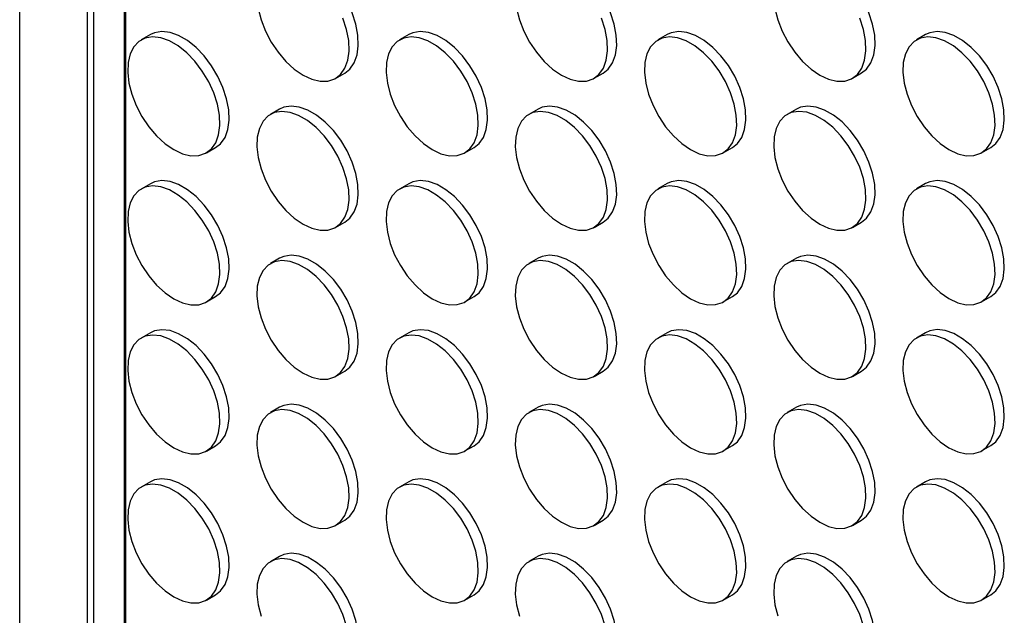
# Model space of a CAD drawing. Header units: millimetres. Extents: x 32 to 1365, y 32 to 1048.
# Tile 6 of 13: x 1074 to 1225, y 570 to 661. Entities that reach past the tile are written whole.
import ezdxf

# ---------------------------------------------------------------- set-up
doc = ezdxf.new("R2010")
doc.units = ezdxf.units.MM
doc.header["$LTSCALE"] = 5

msp = doc.modelspace()

# ---------------------------------------------------------------- linework, layer by layer
for p, q in [((1074.098, 466.256), (1074.098, 1021.177)), ((1084.487, 472.257), (1084.487, 990.193)), ((1085.418, 987.453), (1085.418, 472.794)), ((1090.114, 975.528), (1090.114, 475.506)), ((1090.362, 475.65), (1090.362, 973.413)), ((1094.13, 658.887), (1092.716, 658.071)), ((1133.728, 658.891), (1132.314, 658.075)), ((1173.326, 658.895), (1171.912, 658.078)), ((1212.924, 658.898), (1211.51, 658.082)), ((1122.514, 652.183), (1123.928, 653)), ((1162.112, 652.187), (1163.526, 653.003)), ((1201.71, 652.191), (1203.124, 653.007)), ((1113.929, 647.458), (1112.515, 646.641)), ((1153.527, 647.461), (1152.113, 646.645)), ((1193.125, 647.465), (1191.711, 646.649)), ((1102.715, 640.75), (1104.129, 641.566)), ((1142.313, 640.754), (1143.727, 641.57)), ((1181.911, 640.757), (1183.325, 641.574)), ((1221.509, 640.761), (1222.923, 641.577)), ((1094.13, 636.024), (1092.716, 635.208)), ((1133.728, 636.028), (1132.314, 635.211)), ((1173.326, 636.032), (1171.912, 635.215)), ((1212.924, 636.035), (1211.51, 635.219)), ((1122.514, 629.32), (1123.928, 630.137)), ((1162.112, 629.324), (1163.526, 630.14)), ((1201.71, 629.328), (1203.124, 630.144)), ((1113.929, 624.594), (1112.515, 623.778)), ((1153.527, 624.598), (1152.113, 623.782)), ((1193.125, 624.602), (1191.711, 623.785)), ((1102.715, 617.887), (1104.129, 618.703)), ((1142.313, 617.891), (1143.727, 618.707)), ((1181.911, 617.894), (1183.325, 618.711)), ((1221.509, 617.898), (1222.923, 618.714)), ((1094.13, 613.161), (1092.716, 612.345)), ((1133.728, 613.165), (1132.314, 612.348)), ((1173.326, 613.168), (1171.912, 612.352)), ((1212.924, 613.172), (1211.51, 612.356)), ((1122.514, 606.457), (1123.928, 607.273)), ((1162.112, 606.461), (1163.526, 607.277)), ((1201.71, 606.465), (1203.124, 607.281)), ((1113.929, 601.731), (1112.515, 600.915)), ((1153.527, 601.735), (1152.113, 600.919)), ((1193.125, 601.739), (1191.711, 600.922)), ((1102.715, 595.024), (1104.129, 595.84)), ((1142.313, 595.027), (1143.727, 595.844)), ((1181.911, 595.031), (1183.325, 595.847)), ((1221.509, 595.035), (1222.923, 595.851)), ((1094.13, 590.298), (1092.716, 589.481)), ((1133.728, 590.302), (1132.314, 589.485)), ((1173.326, 590.305), (1171.912, 589.489)), ((1212.924, 590.309), (1211.51, 589.493)), ((1122.514, 583.594), (1123.928, 584.41)), ((1162.112, 583.598), (1163.526, 584.414)), ((1201.71, 583.601), (1203.124, 584.418)), ((1113.929, 578.868), (1112.515, 578.052)), ((1153.527, 578.872), (1152.113, 578.055)), ((1193.125, 578.876), (1191.711, 578.059)), ((1102.715, 572.161), (1104.129, 572.977)), ((1142.313, 572.164), (1143.727, 572.981)), ((1181.911, 572.168), (1183.325, 572.984)), ((1221.509, 572.172), (1222.923, 572.988))]:
    msp.add_line(p, q)
at = {"flags": 128}
for points in [[(1123.928, 653), (1124.689, 653.599), (1125.361, 654.555), (1125.8, 655.768), (1125.992, 657.194), (1125.928, 658.782), (1125.611, 660.473), (1125.052, 662.208), (1124.273, 663.922), (1123.3, 665.555), (1122.169, 667.047), (1120.921, 668.345), (1119.601, 669.401), (1118.257, 670.177), (1116.937, 670.645), (1115.689, 670.788), (1114.558, 670.602), (1113.929, 670.321)], [(1163.526, 653.003), (1164.287, 653.602), (1164.959, 654.559), (1165.398, 655.772), (1165.59, 657.198), (1165.526, 658.786), (1165.209, 660.477), (1164.65, 662.212), (1163.871, 663.926), (1162.898, 665.559), (1161.767, 667.051), (1160.519, 668.349), (1159.199, 669.404), (1157.855, 670.18), (1156.535, 670.649), (1155.287, 670.792), (1154.156, 670.606), (1153.527, 670.324)], [(1203.124, 653.007), (1203.885, 653.606), (1204.557, 654.563), (1204.996, 655.776), (1205.188, 657.202), (1205.124, 658.789), (1204.807, 660.481), (1204.248, 662.215), (1203.469, 663.93), (1202.496, 665.563), (1201.365, 667.055), (1200.117, 668.352), (1198.797, 669.408), (1197.453, 670.184), (1196.133, 670.652), (1194.885, 670.796), (1193.754, 670.609), (1193.125, 670.328)], [(1110.643, 662.886), (1111.082, 661.165), (1111.755, 659.433), (1112.635, 657.751), (1113.692, 656.182), (1114.886, 654.781), (1116.176, 653.599), (1117.515, 652.678)], [(1150.241, 662.889), (1150.68, 661.169), (1151.353, 659.436), (1152.233, 657.755), (1153.29, 656.185), (1154.484, 654.784), (1155.774, 653.602), (1157.113, 652.682)], [(1189.839, 662.893), (1190.278, 661.172), (1190.951, 659.44), (1191.831, 657.759), (1192.888, 656.189), (1194.082, 654.788), (1195.372, 653.606), (1196.71, 652.686)], [(1117.515, 652.678), (1118.853, 652.053), (1120.143, 651.746), (1121.337, 651.768), (1122.394, 652.117), (1123.274, 652.782), (1123.947, 653.739), (1124.386, 654.952), (1124.578, 656.378), (1124.514, 657.965), (1124.197, 659.657), (1123.638, 661.391)], [(1157.113, 652.682), (1158.451, 652.057), (1159.741, 651.75), (1160.935, 651.771), (1161.992, 652.121), (1162.872, 652.786), (1163.545, 653.742), (1163.984, 654.956), (1164.176, 656.382), (1164.112, 657.969), (1163.795, 659.661), (1163.236, 661.395)], [(1196.71, 652.686), (1198.049, 652.061), (1199.339, 651.754), (1200.533, 651.775), (1201.59, 652.125), (1202.47, 652.79), (1203.143, 653.746), (1203.582, 654.959), (1203.774, 656.385), (1203.71, 657.973), (1203.393, 659.664), (1202.834, 661.399)], [(1097.716, 641.245), (1099.054, 640.62), (1100.344, 640.313), (1101.538, 640.334), (1102.595, 640.684), (1103.475, 641.349), (1104.148, 642.305), (1104.587, 643.518), (1104.779, 644.944), (1104.715, 646.532), (1104.398, 648.224), (1103.839, 649.958), (1103.059, 651.673), (1102.087, 653.306), (1100.956, 654.798), (1099.708, 656.095), (1098.388, 657.151), (1097.043, 657.927), (1095.723, 658.395), (1094.475, 658.539), (1093.344, 658.352), (1092.372, 657.843), (1091.592, 657.028), (1091.033, 655.939), (1090.716, 654.613), (1090.652, 653.099), (1090.844, 651.452), (1091.283, 649.732), (1091.956, 647.999), (1092.836, 646.318), (1093.893, 644.748), (1095.087, 643.347), (1096.377, 642.165), (1097.716, 641.245)], [(1104.129, 641.566), (1104.89, 642.165), (1105.562, 643.122), (1106.001, 644.335), (1106.193, 645.761), (1106.129, 647.348), (1105.812, 649.04), (1105.253, 650.774), (1104.474, 652.489), (1103.501, 654.122), (1102.37, 655.614), (1101.122, 656.911), (1099.802, 657.967), (1098.458, 658.743), (1097.138, 659.212), (1095.89, 659.355), (1094.759, 659.169), (1094.13, 658.887)], [(1137.314, 641.249), (1138.652, 640.624), (1139.942, 640.317), (1141.136, 640.338), (1142.193, 640.688), (1143.073, 641.353), (1143.746, 642.309), (1144.185, 643.522), (1144.377, 644.948), (1144.313, 646.536), (1143.996, 648.227), (1143.437, 649.962), (1142.657, 651.676), (1141.685, 653.309), (1140.554, 654.801), (1139.306, 656.099), (1137.986, 657.155), (1136.641, 657.931), (1135.321, 658.399), (1134.073, 658.542), (1132.942, 658.356), (1131.97, 657.846), (1131.19, 657.032), (1130.631, 655.942), (1130.314, 654.617), (1130.25, 653.103), (1130.442, 651.456), (1130.881, 649.735), (1131.554, 648.003), (1132.434, 646.321), (1133.491, 644.752), (1134.685, 643.351), (1135.975, 642.169), (1137.314, 641.249)], [(1143.727, 641.57), (1144.488, 642.169), (1145.16, 643.125), (1145.599, 644.339), (1145.791, 645.765), (1145.727, 647.352), (1145.41, 649.044), (1144.851, 650.778), (1144.072, 652.493), (1143.099, 654.126), (1141.968, 655.618), (1140.72, 656.915), (1139.4, 657.971), (1138.056, 658.747), (1136.736, 659.215), (1135.488, 659.359), (1134.357, 659.172), (1133.728, 658.891)], [(1176.911, 641.252), (1178.25, 640.627), (1179.54, 640.32), (1180.734, 640.342), (1181.791, 640.691), (1182.671, 641.356), (1183.344, 642.313), (1183.783, 643.526), (1183.975, 644.952), (1183.911, 646.539), (1183.594, 648.231), (1183.035, 649.965), (1182.255, 651.68), (1181.283, 653.313), (1180.152, 654.805), (1178.904, 656.102), (1177.584, 657.158), (1176.239, 657.934), (1174.919, 658.403), (1173.671, 658.546), (1172.54, 658.36), (1171.568, 657.85), (1170.788, 657.036), (1170.229, 655.946), (1169.912, 654.62), (1169.848, 653.107), (1170.04, 651.46), (1170.479, 649.739), (1171.152, 648.007), (1172.032, 646.325), (1173.089, 644.756), (1174.283, 643.355), (1175.573, 642.173), (1176.911, 641.252)], [(1183.325, 641.574), (1184.086, 642.173), (1184.758, 643.129), (1185.197, 644.342), (1185.389, 645.768), (1185.325, 647.356), (1185.008, 649.047), (1184.449, 650.782), (1183.67, 652.496), (1182.697, 654.129), (1181.566, 655.621), (1180.318, 656.919), (1178.998, 657.975), (1177.654, 658.751), (1176.334, 659.219), (1175.086, 659.362), (1173.955, 659.176), (1173.326, 658.895)], [(1216.509, 641.256), (1217.848, 640.631), (1219.138, 640.324), (1220.332, 640.345), (1221.389, 640.695), (1222.269, 641.36), (1222.942, 642.316), (1223.381, 643.53), (1223.573, 644.956), (1223.509, 646.543), (1223.192, 648.235), (1222.633, 649.969), (1221.853, 651.684), (1220.881, 653.317), (1219.75, 654.809), (1218.502, 656.106), (1217.182, 657.162), (1215.837, 657.938), (1214.517, 658.406), (1213.269, 658.55), (1212.138, 658.363), (1211.166, 657.854), (1210.386, 657.039), (1209.827, 655.95), (1209.51, 654.624), (1209.446, 653.11), (1209.638, 651.463), (1210.077, 649.743), (1210.75, 648.01), (1211.63, 646.329), (1212.687, 644.759), (1213.881, 643.358), (1215.171, 642.176), (1216.509, 641.256)], [(1222.923, 641.577), (1223.684, 642.176), (1224.356, 643.133), (1224.795, 644.346), (1224.987, 645.772), (1224.923, 647.36), (1224.606, 649.051), (1224.047, 650.786), (1223.268, 652.5), (1222.295, 654.133), (1221.164, 655.625), (1219.916, 656.923), (1218.596, 657.978), (1217.252, 658.754), (1215.932, 659.223), (1214.684, 659.366), (1213.553, 659.18), (1212.924, 658.898)], [(1123.928, 630.137), (1124.689, 630.736), (1125.361, 631.692), (1125.8, 632.905), (1125.992, 634.331), (1125.928, 635.919), (1125.611, 637.61), (1125.052, 639.345), (1124.273, 641.059), (1123.3, 642.692), (1122.169, 644.184), (1120.921, 645.482), (1119.601, 646.538), (1118.257, 647.314), (1116.937, 647.782), (1115.689, 647.925), (1114.558, 647.739), (1113.929, 647.458)], [(1163.526, 630.14), (1164.287, 630.739), (1164.959, 631.696), (1165.398, 632.909), (1165.59, 634.335), (1165.526, 635.922), (1165.209, 637.614), (1164.65, 639.348), (1163.871, 641.063), (1162.898, 642.696), (1161.767, 644.188), (1160.519, 645.485), (1159.199, 646.541), (1157.855, 647.317), (1156.535, 647.786), (1155.287, 647.929), (1154.156, 647.743), (1153.527, 647.461)], [(1203.124, 630.144), (1203.885, 630.743), (1204.557, 631.699), (1204.996, 632.913), (1205.188, 634.339), (1205.124, 635.926), (1204.807, 637.618), (1204.248, 639.352), (1203.469, 641.067), (1202.496, 642.7), (1201.365, 644.192), (1200.117, 645.489), (1198.797, 646.545), (1197.453, 647.321), (1196.133, 647.789), (1194.885, 647.933), (1193.754, 647.746), (1193.125, 647.465)], [(1117.515, 629.815), (1118.853, 629.19), (1120.143, 628.883), (1121.337, 628.905), (1122.394, 629.254), (1123.274, 629.919), (1123.947, 630.876), (1124.386, 632.089), (1124.578, 633.515), (1124.514, 635.102), (1124.197, 636.794), (1123.638, 638.528), (1122.858, 640.243), (1121.886, 641.876), (1120.755, 643.368), (1119.507, 644.665), (1118.187, 645.721), (1116.842, 646.497), (1115.522, 646.965), (1114.274, 647.109), (1113.143, 646.923), (1112.171, 646.413), (1111.391, 645.599), (1110.832, 644.509), (1110.515, 643.183), (1110.451, 641.67), (1110.643, 640.023), (1111.082, 638.302), (1111.755, 636.569), (1112.635, 634.888), (1113.692, 633.318), (1114.886, 631.917), (1116.176, 630.735), (1117.515, 629.815)], [(1157.113, 629.819), (1158.451, 629.194), (1159.741, 628.887), (1160.935, 628.908), (1161.992, 629.258), (1162.872, 629.923), (1163.545, 630.879), (1163.984, 632.092), (1164.176, 633.518), (1164.112, 635.106), (1163.795, 636.798), (1163.236, 638.532), (1162.456, 640.247), (1161.484, 641.88), (1160.353, 643.372), (1159.105, 644.669), (1157.785, 645.725), (1156.44, 646.501), (1155.12, 646.969), (1153.872, 647.113), (1152.741, 646.926), (1151.769, 646.417), (1150.989, 645.602), (1150.43, 644.513), (1150.113, 643.187), (1150.049, 641.673), (1150.241, 640.026), (1150.68, 638.306), (1151.353, 636.573), (1152.233, 634.892), (1153.29, 633.322), (1154.484, 631.921), (1155.774, 630.739), (1157.113, 629.819)], [(1196.71, 629.823), (1198.049, 629.198), (1199.339, 628.891), (1200.533, 628.912), (1201.59, 629.262), (1202.47, 629.927), (1203.143, 630.883), (1203.582, 632.096), (1203.774, 633.522), (1203.71, 635.11), (1203.393, 636.801), (1202.834, 638.536), (1202.054, 640.25), (1201.082, 641.883), (1199.951, 643.375), (1198.703, 644.673), (1197.383, 645.729), (1196.038, 646.505), (1194.718, 646.973), (1193.47, 647.116), (1192.339, 646.93), (1191.367, 646.42), (1190.587, 645.606), (1190.028, 644.516), (1189.711, 643.191), (1189.647, 641.677), (1189.839, 640.03), (1190.278, 638.309), (1190.951, 636.577), (1191.831, 634.895), (1192.888, 633.326), (1194.082, 631.925), (1195.372, 630.743), (1196.71, 629.823)], [(1097.716, 618.382), (1099.054, 617.757), (1100.344, 617.45), (1101.538, 617.471), (1102.595, 617.821), (1103.475, 618.486), (1104.148, 619.442), (1104.587, 620.655), (1104.779, 622.081), (1104.715, 623.669), (1104.398, 625.36), (1103.839, 627.095), (1103.059, 628.809), (1102.087, 630.442), (1100.956, 631.934), (1099.708, 633.232), (1098.388, 634.288), (1097.043, 635.064), (1095.723, 635.532), (1094.475, 635.675), (1093.344, 635.489), (1092.372, 634.979), (1091.592, 634.165), (1091.033, 633.075), (1090.716, 631.75), (1090.652, 630.236), (1090.844, 628.589), (1091.283, 626.868), (1091.956, 625.136), (1092.836, 623.455), (1093.893, 621.885), (1095.087, 620.484), (1096.377, 619.302), (1097.716, 618.382)], [(1104.129, 618.703), (1104.89, 619.302), (1105.562, 620.259), (1106.001, 621.472), (1106.193, 622.898), (1106.129, 624.485), (1105.812, 626.177), (1105.253, 627.911), (1104.474, 629.626), (1103.501, 631.259), (1102.37, 632.751), (1101.122, 634.048), (1099.802, 635.104), (1098.458, 635.88), (1097.138, 636.348), (1095.89, 636.492), (1094.759, 636.305), (1094.13, 636.024)], [(1137.314, 618.386), (1138.652, 617.761), (1139.942, 617.453), (1141.136, 617.475), (1142.193, 617.824), (1143.073, 618.489), (1143.746, 619.446), (1144.185, 620.659), (1144.377, 622.085), (1144.313, 623.673), (1143.996, 625.364), (1143.437, 627.099), (1142.657, 628.813), (1141.685, 630.446), (1140.554, 631.938), (1139.306, 633.236), (1137.986, 634.291), (1136.641, 635.067), (1135.321, 635.536), (1134.073, 635.679), (1132.942, 635.493), (1131.97, 634.983), (1131.19, 634.169), (1130.631, 633.079), (1130.314, 631.754), (1130.25, 630.24), (1130.442, 628.593), (1130.881, 626.872), (1131.554, 625.14), (1132.434, 623.458), (1133.491, 621.889), (1134.685, 620.488), (1135.975, 619.306), (1137.314, 618.386)], [(1143.727, 618.707), (1144.488, 619.306), (1145.16, 620.262), (1145.599, 621.475), (1145.791, 622.901), (1145.727, 624.489), (1145.41, 626.181), (1144.851, 627.915), (1144.072, 629.63), (1143.099, 631.263), (1141.968, 632.755), (1140.72, 634.052), (1139.4, 635.108), (1138.056, 635.884), (1136.736, 636.352), (1135.488, 636.496), (1134.357, 636.309), (1133.728, 636.028)], [(1176.911, 618.389), (1178.25, 617.764), (1179.54, 617.457), (1180.734, 617.479), (1181.791, 617.828), (1182.671, 618.493), (1183.344, 619.45), (1183.783, 620.663), (1183.975, 622.089), (1183.911, 623.676), (1183.594, 625.368), (1183.035, 627.102), (1182.255, 628.817), (1181.283, 630.45), (1180.152, 631.942), (1178.904, 633.239), (1177.584, 634.295), (1176.239, 635.071), (1174.919, 635.539), (1173.671, 635.683), (1172.54, 635.497), (1171.568, 634.987), (1170.788, 634.173), (1170.229, 633.083), (1169.912, 631.757), (1169.848, 630.244), (1170.04, 628.597), (1170.479, 626.876), (1171.152, 625.143), (1172.032, 623.462), (1173.089, 621.892), (1174.283, 620.491), (1175.573, 619.309), (1176.911, 618.389)], [(1183.325, 618.711), (1184.086, 619.31), (1184.758, 620.266), (1185.197, 621.479), (1185.389, 622.905), (1185.325, 624.493), (1185.008, 626.184), (1184.449, 627.919), (1183.67, 629.633), (1182.697, 631.266), (1181.566, 632.758), (1180.318, 634.056), (1178.998, 635.112), (1177.654, 635.888), (1176.334, 636.356), (1175.086, 636.499), (1173.955, 636.313), (1173.326, 636.032)], [(1216.509, 618.393), (1217.848, 617.768), (1219.138, 617.461), (1220.332, 617.482), (1221.389, 617.832), (1222.269, 618.497), (1222.942, 619.453), (1223.381, 620.666), (1223.573, 622.092), (1223.509, 623.68), (1223.192, 625.372), (1222.633, 627.106), (1221.853, 628.821), (1220.881, 630.454), (1219.75, 631.946), (1218.502, 633.243), (1217.182, 634.299), (1215.837, 635.075), (1214.517, 635.543), (1213.269, 635.687), (1212.138, 635.5), (1211.166, 634.991), (1210.386, 634.176), (1209.827, 633.087), (1209.51, 631.761), (1209.446, 630.247), (1209.638, 628.6), (1210.077, 626.88), (1210.75, 625.147), (1211.63, 623.466), (1212.687, 621.896), (1213.881, 620.495), (1215.171, 619.313), (1216.509, 618.393)], [(1222.923, 618.714), (1223.684, 619.313), (1224.356, 620.27), (1224.795, 621.483), (1224.987, 622.909), (1224.923, 624.496), (1224.606, 626.188), (1224.047, 627.922), (1223.268, 629.637), (1222.295, 631.27), (1221.164, 632.762), (1219.916, 634.059), (1218.596, 635.115), (1217.252, 635.891), (1215.932, 636.36), (1214.684, 636.503), (1213.553, 636.317), (1212.924, 636.035)], [(1123.928, 607.273), (1124.689, 607.872), (1125.361, 608.829), (1125.8, 610.042), (1125.992, 611.468), (1125.928, 613.056), (1125.611, 614.747), (1125.052, 616.482), (1124.273, 618.196), (1123.3, 619.829), (1122.169, 621.321), (1120.921, 622.619), (1119.601, 623.674), (1118.257, 624.45), (1116.937, 624.919), (1115.689, 625.062), (1114.558, 624.876), (1113.929, 624.594)], [(1163.526, 607.277), (1164.287, 607.876), (1164.959, 608.833), (1165.398, 610.046), (1165.59, 611.472), (1165.526, 613.059), (1165.209, 614.751), (1164.65, 616.485), (1163.871, 618.2), (1162.898, 619.833), (1161.767, 621.325), (1160.519, 622.622), (1159.199, 623.678), (1157.855, 624.454), (1156.535, 624.922), (1155.287, 625.066), (1154.156, 624.879), (1153.527, 624.598)], [(1203.124, 607.281), (1203.885, 607.88), (1204.557, 608.836), (1204.996, 610.049), (1205.188, 611.475), (1205.124, 613.063), (1204.807, 614.755), (1204.248, 616.489), (1203.469, 618.204), (1202.496, 619.837), (1201.365, 621.329), (1200.117, 622.626), (1198.797, 623.682), (1197.453, 624.458), (1196.133, 624.926), (1194.885, 625.07), (1193.754, 624.883), (1193.125, 624.602)], [(1117.515, 606.952), (1118.853, 606.327), (1120.143, 606.02), (1121.337, 606.041), (1122.394, 606.391), (1123.274, 607.056), (1123.947, 608.012), (1124.386, 609.226), (1124.578, 610.652), (1124.514, 612.239), (1124.197, 613.931), (1123.638, 615.665), (1122.858, 617.38), (1121.886, 619.013), (1120.755, 620.505), (1119.507, 621.802), (1118.187, 622.858), (1116.842, 623.634), (1115.522, 624.102), (1114.274, 624.246), (1113.143, 624.059), (1112.171, 623.55), (1111.391, 622.735), (1110.832, 621.646), (1110.515, 620.32), (1110.451, 618.806), (1110.643, 617.159), (1111.082, 615.439), (1111.755, 613.706), (1112.635, 612.025), (1113.692, 610.455), (1114.886, 609.054), (1116.176, 607.872), (1117.515, 606.952)], [(1157.113, 606.956), (1158.451, 606.331), (1159.741, 606.024), (1160.935, 606.045), (1161.992, 606.395), (1162.872, 607.06), (1163.545, 608.016), (1163.984, 609.229), (1164.176, 610.655), (1164.112, 612.243), (1163.795, 613.934), (1163.236, 615.669), (1162.456, 617.383), (1161.484, 619.016), (1160.353, 620.508), (1159.105, 621.806), (1157.785, 622.862), (1156.44, 623.638), (1155.12, 624.106), (1153.872, 624.249), (1152.741, 624.063), (1151.769, 623.553), (1150.989, 622.739), (1150.43, 621.649), (1150.113, 620.324), (1150.049, 618.81), (1150.241, 617.163), (1150.68, 615.442), (1151.353, 613.71), (1152.233, 612.029), (1153.29, 610.459), (1154.484, 609.058), (1155.774, 607.876), (1157.113, 606.956)], [(1196.71, 606.96), (1198.049, 606.335), (1199.339, 606.027), (1200.533, 606.049), (1201.59, 606.398), (1202.47, 607.063), (1203.143, 608.02), (1203.582, 609.233), (1203.774, 610.659), (1203.71, 612.247), (1203.393, 613.938), (1202.834, 615.673), (1202.054, 617.387), (1201.082, 619.02), (1199.951, 620.512), (1198.703, 621.81), (1197.383, 622.865), (1196.038, 623.641), (1194.718, 624.11), (1193.47, 624.253), (1192.339, 624.067), (1191.367, 623.557), (1190.587, 622.743), (1190.028, 621.653), (1189.711, 620.328), (1189.647, 618.814), (1189.839, 617.167), (1190.278, 615.446), (1190.951, 613.714), (1191.831, 612.032), (1192.888, 610.463), (1194.082, 609.062), (1195.372, 607.88), (1196.71, 606.96)], [(1097.716, 595.519), (1099.054, 594.894), (1100.344, 594.587), (1101.538, 594.608), (1102.595, 594.958), (1103.475, 595.623), (1104.148, 596.579), (1104.587, 597.792), (1104.779, 599.218), (1104.715, 600.806), (1104.398, 602.497), (1103.839, 604.232), (1103.059, 605.946), (1102.087, 607.579), (1100.956, 609.071), (1099.708, 610.369), (1098.388, 611.425), (1097.043, 612.201), (1095.723, 612.669), (1094.475, 612.812), (1093.344, 612.626), (1092.372, 612.116), (1091.592, 611.302), (1091.033, 610.212), (1090.716, 608.887), (1090.652, 607.373), (1090.844, 605.726), (1091.283, 604.005), (1091.956, 602.273), (1092.836, 600.591), (1093.893, 599.022), (1095.087, 597.621), (1096.377, 596.439), (1097.716, 595.519)], [(1104.129, 595.84), (1104.89, 596.439), (1105.562, 597.395), (1106.001, 598.609), (1106.193, 600.035), (1106.129, 601.622), (1105.812, 603.314), (1105.253, 605.048), (1104.474, 606.763), (1103.501, 608.396), (1102.37, 609.888), (1101.122, 611.185), (1099.802, 612.241), (1098.458, 613.017), (1097.138, 613.485), (1095.89, 613.629), (1094.759, 613.442), (1094.13, 613.161)], [(1137.314, 595.522), (1138.652, 594.897), (1139.942, 594.59), (1141.136, 594.612), (1142.193, 594.961), (1143.073, 595.626), (1143.746, 596.583), (1144.185, 597.796), (1144.377, 599.222), (1144.313, 600.809), (1143.996, 602.501), (1143.437, 604.235), (1142.657, 605.95), (1141.685, 607.583), (1140.554, 609.075), (1139.306, 610.372), (1137.986, 611.428), (1136.641, 612.204), (1135.321, 612.673), (1134.073, 612.816), (1132.942, 612.63), (1131.97, 612.12), (1131.19, 611.306), (1130.631, 610.216), (1130.314, 608.89), (1130.25, 607.377), (1130.442, 605.73), (1130.881, 604.009), (1131.554, 602.277), (1132.434, 600.595), (1133.491, 599.026), (1134.685, 597.625), (1135.975, 596.443), (1137.314, 595.522)], [(1143.727, 595.844), (1144.488, 596.443), (1145.16, 597.399), (1145.599, 598.612), (1145.791, 600.038), (1145.727, 601.626), (1145.41, 603.317), (1144.851, 605.052), (1144.072, 606.766), (1143.099, 608.399), (1141.968, 609.891), (1140.72, 611.189), (1139.4, 612.245), (1138.056, 613.021), (1136.736, 613.489), (1135.488, 613.632), (1134.357, 613.446), (1133.728, 613.165)], [(1176.911, 595.526), (1178.25, 594.901), (1179.54, 594.594), (1180.734, 594.615), (1181.791, 594.965), (1182.671, 595.63), (1183.344, 596.586), (1183.783, 597.8), (1183.975, 599.226), (1183.911, 600.813), (1183.594, 602.505), (1183.035, 604.239), (1182.255, 605.954), (1181.283, 607.587), (1180.152, 609.079), (1178.904, 610.376), (1177.584, 611.432), (1176.239, 612.208), (1174.919, 612.676), (1173.671, 612.82), (1172.54, 612.633), (1171.568, 612.124), (1170.788, 611.309), (1170.229, 610.22), (1169.912, 608.894), (1169.848, 607.38), (1170.04, 605.733), (1170.479, 604.013), (1171.152, 602.28), (1172.032, 600.599), (1173.089, 599.029), (1174.283, 597.628), (1175.573, 596.446), (1176.911, 595.526)], [(1183.325, 595.847), (1184.086, 596.446), (1184.758, 597.403), (1185.197, 598.616), (1185.389, 600.042), (1185.325, 601.63), (1185.008, 603.321), (1184.449, 605.056), (1183.67, 606.77), (1182.697, 608.403), (1181.566, 609.895), (1180.318, 611.193), (1178.998, 612.248), (1177.654, 613.024), (1176.334, 613.493), (1175.086, 613.636), (1173.955, 613.45), (1173.326, 613.168)], [(1216.509, 595.53), (1217.848, 594.905), (1219.138, 594.598), (1220.332, 594.619), (1221.389, 594.969), (1222.269, 595.634), (1222.942, 596.59), (1223.381, 597.803), (1223.573, 599.229), (1223.509, 600.817), (1223.192, 602.508), (1222.633, 604.243), (1221.853, 605.957), (1220.881, 607.59), (1219.75, 609.082), (1218.502, 610.38), (1217.182, 611.436), (1215.837, 612.212), (1214.517, 612.68), (1213.269, 612.823), (1212.138, 612.637), (1211.166, 612.127), (1210.386, 611.313), (1209.827, 610.223), (1209.51, 608.898), (1209.446, 607.384), (1209.638, 605.737), (1210.077, 604.016), (1210.75, 602.284), (1211.63, 600.603), (1212.687, 599.033), (1213.881, 597.632), (1215.171, 596.45), (1216.509, 595.53)], [(1222.923, 595.851), (1223.684, 596.45), (1224.356, 597.407), (1224.795, 598.62), (1224.987, 600.046), (1224.923, 601.633), (1224.606, 603.325), (1224.047, 605.059), (1223.268, 606.774), (1222.295, 608.407), (1221.164, 609.899), (1219.916, 611.196), (1218.596, 612.252), (1217.252, 613.028), (1215.932, 613.496), (1214.684, 613.64), (1213.553, 613.453), (1212.924, 613.172)], [(1123.928, 584.41), (1124.689, 585.009), (1125.361, 585.966), (1125.8, 587.179), (1125.992, 588.605), (1125.928, 590.192), (1125.611, 591.884), (1125.052, 593.618), (1124.273, 595.333), (1123.3, 596.966), (1122.169, 598.458), (1120.921, 599.755), (1119.601, 600.811), (1118.257, 601.587), (1116.937, 602.056), (1115.689, 602.199), (1114.558, 602.013), (1113.929, 601.731)], [(1163.526, 584.414), (1164.287, 585.013), (1164.959, 585.969), (1165.398, 587.183), (1165.59, 588.609), (1165.526, 590.196), (1165.209, 591.888), (1164.65, 593.622), (1163.871, 595.337), (1162.898, 596.97), (1161.767, 598.462), (1160.519, 599.759), (1159.199, 600.815), (1157.855, 601.591), (1156.535, 602.059), (1155.287, 602.203), (1154.156, 602.016), (1153.527, 601.735)], [(1203.124, 584.418), (1203.885, 585.017), (1204.557, 585.973), (1204.996, 587.186), (1205.188, 588.612), (1205.124, 590.2), (1204.807, 591.891), (1204.248, 593.626), (1203.469, 595.34), (1202.496, 596.973), (1201.365, 598.465), (1200.117, 599.763), (1198.797, 600.819), (1197.453, 601.595), (1196.133, 602.063), (1194.885, 602.206), (1193.754, 602.02), (1193.125, 601.739)], [(1117.515, 584.089), (1118.853, 583.464), (1120.143, 583.157), (1121.337, 583.178), (1122.394, 583.528), (1123.274, 584.193), (1123.947, 585.149), (1124.386, 586.362), (1124.578, 587.788), (1124.514, 589.376), (1124.197, 591.068), (1123.638, 592.802), (1122.858, 594.517), (1121.886, 596.15), (1120.755, 597.642), (1119.507, 598.939), (1118.187, 599.995), (1116.842, 600.771), (1115.522, 601.239), (1114.274, 601.383), (1113.143, 601.196), (1112.171, 600.687), (1111.391, 599.872), (1110.832, 598.783), (1110.515, 597.457), (1110.451, 595.943), (1110.643, 594.296), (1111.082, 592.576), (1111.755, 590.843), (1112.635, 589.162), (1113.692, 587.592), (1114.886, 586.191), (1116.176, 585.009), (1117.515, 584.089)], [(1157.113, 584.093), (1158.451, 583.468), (1159.741, 583.161), (1160.935, 583.182), (1161.992, 583.532), (1162.872, 584.197), (1163.545, 585.153), (1163.984, 586.366), (1164.176, 587.792), (1164.112, 589.38), (1163.795, 591.071), (1163.236, 592.806), (1162.456, 594.52), (1161.484, 596.153), (1160.353, 597.645), (1159.105, 598.943), (1157.785, 599.999), (1156.44, 600.775), (1155.12, 601.243), (1153.872, 601.386), (1152.741, 601.2), (1151.769, 600.69), (1150.989, 599.876), (1150.43, 598.786), (1150.113, 597.461), (1150.049, 595.947), (1150.241, 594.3), (1150.68, 592.579), (1151.353, 590.847), (1152.233, 589.165), (1153.29, 587.596), (1154.484, 586.195), (1155.774, 585.013), (1157.113, 584.093)], [(1196.71, 584.096), (1198.049, 583.471), (1199.339, 583.164), (1200.533, 583.186), (1201.59, 583.535), (1202.47, 584.2), (1203.143, 585.157), (1203.582, 586.37), (1203.774, 587.796), (1203.71, 589.383), (1203.393, 591.075), (1202.834, 592.809), (1202.054, 594.524), (1201.082, 596.157), (1199.951, 597.649), (1198.703, 598.946), (1197.383, 600.002), (1196.038, 600.778), (1194.718, 601.247), (1193.47, 601.39), (1192.339, 601.204), (1191.367, 600.694), (1190.587, 599.88), (1190.028, 598.79), (1189.711, 597.464), (1189.647, 595.951), (1189.839, 594.304), (1190.278, 592.583), (1190.951, 590.851), (1191.831, 589.169), (1192.888, 587.6), (1194.082, 586.199), (1195.372, 585.017), (1196.71, 584.096)], [(1104.129, 572.977), (1104.89, 573.576), (1105.562, 574.532), (1106.001, 575.745), (1106.193, 577.171), (1106.129, 578.759), (1105.812, 580.451), (1105.253, 582.185), (1104.474, 583.9), (1103.501, 585.533), (1102.37, 587.025), (1101.122, 588.322), (1099.802, 589.378), (1098.458, 590.154), (1097.138, 590.622), (1095.89, 590.766), (1094.759, 590.579), (1094.13, 590.298)], [(1143.727, 572.981), (1144.488, 573.58), (1145.16, 574.536), (1145.599, 575.749), (1145.791, 577.175), (1145.727, 578.763), (1145.41, 580.454), (1144.851, 582.189), (1144.072, 583.903), (1143.099, 585.536), (1141.968, 587.028), (1140.72, 588.326), (1139.4, 589.382), (1138.056, 590.158), (1136.736, 590.626), (1135.488, 590.769), (1134.357, 590.583), (1133.728, 590.302)], [(1183.325, 572.984), (1184.086, 573.583), (1184.758, 574.54), (1185.197, 575.753), (1185.389, 577.179), (1185.325, 578.766), (1185.008, 580.458), (1184.449, 582.192), (1183.67, 583.907), (1182.697, 585.54), (1181.566, 587.032), (1180.318, 588.329), (1178.998, 589.385), (1177.654, 590.161), (1176.334, 590.63), (1175.086, 590.773), (1173.955, 590.587), (1173.326, 590.305)], [(1222.923, 572.988), (1223.684, 573.587), (1224.356, 574.543), (1224.795, 575.757), (1224.987, 577.183), (1224.923, 578.77), (1224.606, 580.462), (1224.047, 582.196), (1223.268, 583.911), (1222.295, 585.544), (1221.164, 587.036), (1219.916, 588.333), (1218.596, 589.389), (1217.252, 590.165), (1215.932, 590.633), (1214.684, 590.777), (1213.553, 590.59), (1212.924, 590.309)], [(1097.716, 572.656), (1099.054, 572.031), (1100.344, 571.723), (1101.538, 571.745), (1102.595, 572.094), (1103.475, 572.759), (1104.148, 573.716), (1104.587, 574.929), (1104.779, 576.355), (1104.715, 577.943), (1104.398, 579.634), (1103.839, 581.369), (1103.059, 583.083), (1102.087, 584.716), (1100.956, 586.208), (1099.708, 587.506), (1098.388, 588.561), (1097.043, 589.337), (1095.723, 589.806), (1094.475, 589.949), (1093.344, 589.763), (1092.372, 589.253), (1091.592, 588.439), (1091.033, 587.349), (1090.716, 586.024), (1090.652, 584.51), (1090.844, 582.863), (1091.283, 581.142), (1091.956, 579.41), (1092.836, 577.728), (1093.893, 576.159), (1095.087, 574.758), (1096.377, 573.576), (1097.716, 572.656)], [(1137.314, 572.659), (1138.652, 572.034), (1139.942, 571.727), (1141.136, 571.749), (1142.193, 572.098), (1143.073, 572.763), (1143.746, 573.72), (1144.185, 574.933), (1144.377, 576.359), (1144.313, 577.946), (1143.996, 579.638), (1143.437, 581.372), (1142.657, 583.087), (1141.685, 584.72), (1140.554, 586.212), (1139.306, 587.509), (1137.986, 588.565), (1136.641, 589.341), (1135.321, 589.809), (1134.073, 589.953), (1132.942, 589.767), (1131.97, 589.257), (1131.19, 588.443), (1130.631, 587.353), (1130.314, 586.027), (1130.25, 584.514), (1130.442, 582.867), (1130.881, 581.146), (1131.554, 579.413), (1132.434, 577.732), (1133.491, 576.162), (1134.685, 574.761), (1135.975, 573.579), (1137.314, 572.659)], [(1176.911, 572.663), (1178.25, 572.038), (1179.54, 571.731), (1180.734, 571.752), (1181.791, 572.102), (1182.671, 572.767), (1183.344, 573.723), (1183.783, 574.936), (1183.975, 576.362), (1183.911, 577.95), (1183.594, 579.642), (1183.035, 581.376), (1182.255, 583.091), (1181.283, 584.724), (1180.152, 586.216), (1178.904, 587.513), (1177.584, 588.569), (1176.239, 589.345), (1174.919, 589.813), (1173.671, 589.957), (1172.54, 589.77), (1171.568, 589.261), (1170.788, 588.446), (1170.229, 587.357), (1169.912, 586.031), (1169.848, 584.517), (1170.04, 582.87), (1170.479, 581.15), (1171.152, 579.417), (1172.032, 577.736), (1173.089, 576.166), (1174.283, 574.765), (1175.573, 573.583), (1176.911, 572.663)], [(1216.509, 572.667), (1217.848, 572.042), (1219.138, 571.735), (1220.332, 571.756), (1221.389, 572.106), (1222.269, 572.771), (1222.942, 573.727), (1223.381, 574.94), (1223.573, 576.366), (1223.509, 577.954), (1223.192, 579.645), (1222.633, 581.38), (1221.853, 583.094), (1220.881, 584.727), (1219.75, 586.219), (1218.502, 587.517), (1217.182, 588.573), (1215.837, 589.349), (1214.517, 589.817), (1213.269, 589.96), (1212.138, 589.774), (1211.166, 589.264), (1210.386, 588.45), (1209.827, 587.36), (1209.51, 586.035), (1209.446, 584.521), (1209.638, 582.874), (1210.077, 581.153), (1210.75, 579.421), (1211.63, 577.739), (1212.687, 576.17), (1213.881, 574.769), (1215.171, 573.587), (1216.509, 572.667)], [(1124.197, 568.204), (1123.638, 569.939), (1122.858, 571.653), (1121.886, 573.286), (1120.755, 574.778), (1119.507, 576.076), (1118.187, 577.132), (1116.842, 577.908), (1115.522, 578.376), (1114.274, 578.519), (1113.143, 578.333), (1112.171, 577.823), (1111.391, 577.009), (1110.832, 575.919), (1110.515, 574.594), (1110.451, 573.08), (1110.643, 571.433), (1111.082, 569.712)], [(1123.928, 561.547), (1124.689, 562.146), (1125.361, 563.103), (1125.8, 564.316), (1125.992, 565.742), (1125.928, 567.329), (1125.611, 569.021), (1125.052, 570.755), (1124.273, 572.47), (1123.3, 574.103), (1122.169, 575.595), (1120.921, 576.892), (1119.601, 577.948), (1118.257, 578.724), (1116.937, 579.192), (1115.689, 579.336), (1114.558, 579.149), (1113.929, 578.868)], [(1163.795, 568.208), (1163.236, 569.943), (1162.456, 571.657), (1161.484, 573.29), (1160.353, 574.782), (1159.105, 576.08), (1157.785, 577.135), (1156.44, 577.911), (1155.12, 578.38), (1153.872, 578.523), (1152.741, 578.337), (1151.769, 577.827), (1150.989, 577.013), (1150.43, 575.923), (1150.113, 574.598), (1150.049, 573.084), (1150.241, 571.437), (1150.68, 569.716)], [(1163.526, 561.551), (1164.287, 562.15), (1164.959, 563.106), (1165.398, 564.319), (1165.59, 565.745), (1165.526, 567.333), (1165.209, 569.025), (1164.65, 570.759), (1163.871, 572.474), (1162.898, 574.107), (1161.767, 575.599), (1160.519, 576.896), (1159.199, 577.952), (1157.855, 578.728), (1156.535, 579.196), (1155.287, 579.34), (1154.156, 579.153), (1153.527, 578.872)], [(1203.393, 568.212), (1202.834, 569.946), (1202.054, 571.661), (1201.082, 573.294), (1199.951, 574.786), (1198.703, 576.083), (1197.383, 577.139), (1196.038, 577.915), (1194.718, 578.383), (1193.47, 578.527), (1192.339, 578.341), (1191.367, 577.831), (1190.587, 577.017), (1190.028, 575.927), (1189.711, 574.601), (1189.647, 573.088), (1189.839, 571.441), (1190.278, 569.72)], [(1203.124, 561.555), (1203.885, 562.154), (1204.557, 563.11), (1204.996, 564.323), (1205.188, 565.749), (1205.124, 567.337), (1204.807, 569.028), (1204.248, 570.763), (1203.469, 572.477), (1202.496, 574.11), (1201.365, 575.602), (1200.117, 576.9), (1198.797, 577.956), (1197.453, 578.732), (1196.133, 579.2), (1194.885, 579.343), (1193.754, 579.157), (1193.125, 578.876)]]:
    msp.add_lwpolyline(points, dxfattribs=at)

doc.saveas('drawing.dxf')
